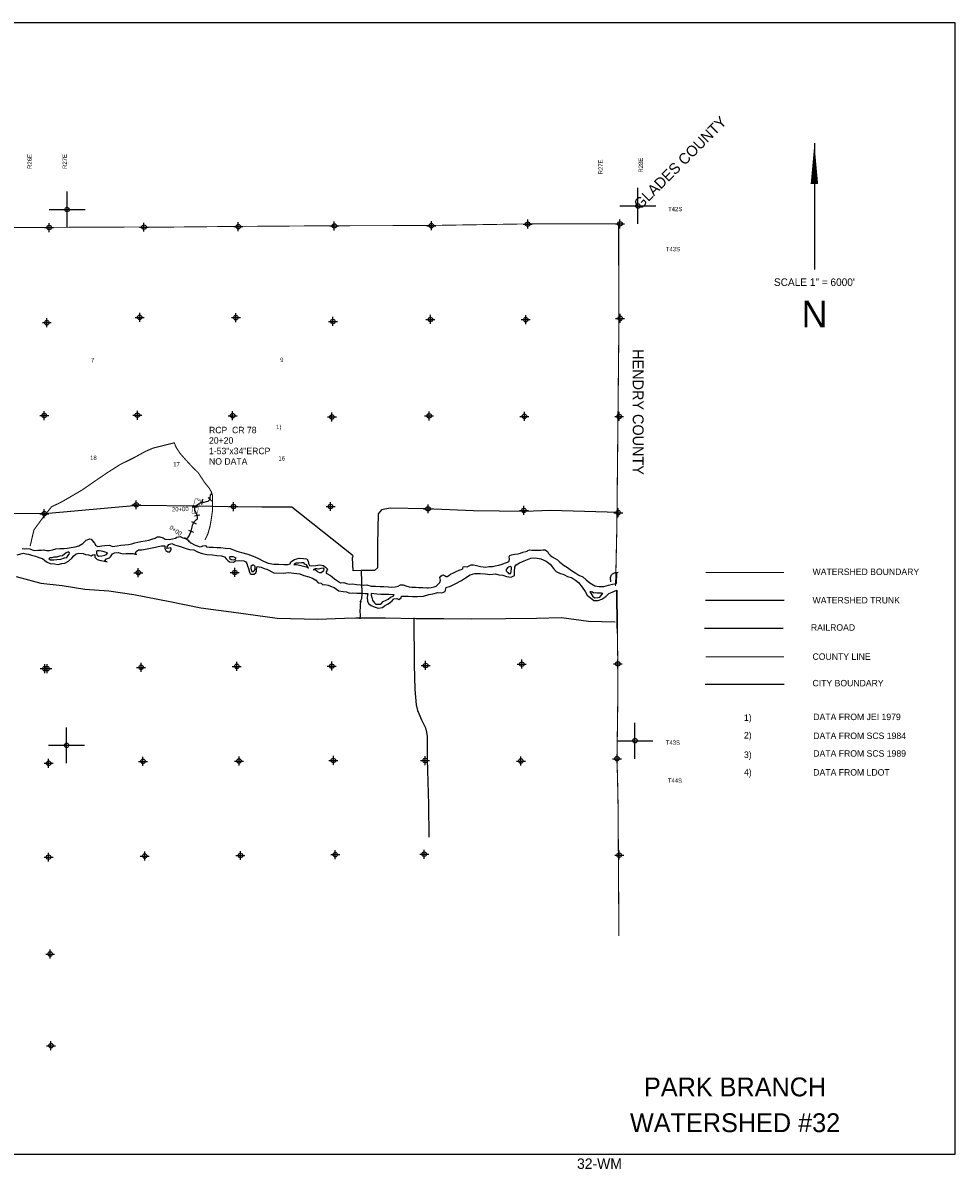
# Model space of a CAD drawing. Extents: x 237622 to 333622, y 833179 to 897010.
# Tile 3 of 3: x 281719 to 333622, y 833179 to 897010. Entities that reach past the tile are written whole.
import ezdxf
from ezdxf.enums import TextEntityAlignment as Align

# ---------------------------------------------------------------- set-up
doc = ezdxf.new("R2010")
doc.units = 0
doc.header["$LTSCALE"] = 800
doc.header["$PDMODE"] = 34
doc.header["$PDSIZE"] = 250
for name, pattern in [('DASHED', [0]), ('PHANTOM', [0]), ('STREAM', [0])]:
    doc.linetypes.add(name, pattern=pattern)
doc.layers.get('0').update_dxf_attribs({"linetype": 'CONTINUOUS'})
for name, color, linetype in [('BORDER', 1, 'CONTINUOUS'), ('CITY', 14, 'DASHED'), ('COUNTY', 15, 'PHANTOM'), ('MAJROADS', 9, 'CONTINUOUS'), ('RR', 13, 'CONTINUOUS'), ('SEC', 2, 'CONTINUOUS'), ('STRUCTTEXT', 7, 'CONTINUOUS'), ('STRUCTURES', 10, 'CONTINUOUS'), ('TEXT', 7, 'CONTINUOUS'), ('TRUNKS', 5, 'STREAM'), ('TRUNKS2', 5, 'CONTINUOUS'), ('WATER', 4, 'CONTINUOUS'), ('WSHEDS', 3, 'CONTINUOUS')]:
    doc.layers.add(name, color=color, linetype=linetype)

# ---------------------------------------------------------------- blocks, each defined once
blk = doc.blocks.new('TICK')
at = {"color": 0}
for points in [[(500, 0), (500, 1000)], [(0, 500), (1000, 500)]]:
    blk.add_lwpolyline(points, dxfattribs=at)
blk.add_point((500, 500), dxfattribs=at)
blk = doc.blocks.new('LEGEND')
at = {"layer": 'CITY', "color": 0}
blk.add_lwpolyline([(-5369, -6262), (-980, -6262)], dxfattribs=at)
at = {"layer": 'COUNTY', "color": 0, "const_width": 50}
blk.add_lwpolyline([(-980, -4741), (-5350, -4743)], dxfattribs=at)
at = {"layer": 'RR', "color": 0}
blk.add_lwpolyline([(-5408, -3135), (-1028, -3135)], dxfattribs=at)
at = {"layer": 'TRUNKS', "color": 0}
blk.add_lwpolyline([(-5357, -1579), (-968, -1579)], dxfattribs=at)
at = {"layer": 'WSHEDS', "color": 0, "const_width": 60}
blk.add_lwpolyline([(-5350, -34), (-980, -34)], dxfattribs=at)
at = {"layer": 'TEXT', "color": 0}
for s, p in [('WATERSHED BOUNDARY', (607, -181)), ('WATERSHED TRUNK', (607, -1765)), ('RAILROAD', (516, -3283)), ('COUNTY LINE', (606, -4906)), ('CITY BOUNDARY', (606, -6382)), ('1)', (-3211, -8303)), ('DATA FROM JEI 1979', (649, -8262)), ('2)', (-3211, -9286)), ('DATA FROM SCS 1984', (649, -9315)), ('3)', (-3211, -10369)), ('DATA FROM SCS 1989', (649, -10298)), ('4)', (-3211, -11352)), ('DATA FROM LDOT', (649, -11352))]:
    blk.add_text(s, height=360, dxfattribs=at).set_placement(p)
blk = doc.blocks.new('RCP')
at = {"layer": 'STRUCTURES', "color": 0, "const_width": 20}
for points in [[(-354, 160, 0.802976), (-374, 25, 0.802976)], [(-374, 25, 0.489412), (-354, -140, 0.489412)], [(-354, -140, 0.606659), (-374, 25, 0.606659)], [(415, 25, 0.606659), (396, -140, 0.606659)], [(415, 25, 0.802976), (396, 160, 0.802976)], [(396, -140, 0.489412), (415, 25, 0.489412)]]:
    blk.add_lwpolyline(points, format="xyb", dxfattribs=at)
for points in [[(396, 160), (-354, 160)], [(-354, -140), (396, -140)]]:
    blk.add_lwpolyline(points, dxfattribs=at)

msp = doc.modelspace()

# ---------------------------------------------------------------- linework, layer by layer
at = {"layer": 'BORDER', "color": 0}
msp.add_lwpolyline([(237622, 834010), (333622, 834010), (333622, 897010), (237622, 897010)], close=True, dxfattribs=at)
at = {"layer": 'COUNTY', "color": 0}
msp.add_line((314814, 863285), (314781, 865425), dxfattribs=at)
for points, const_width in [([(314888, 885827), (309574, 885814), (304211, 885726), (298807, 885713), (293461, 885675), (288984, 885630), (288208, 885645), (282929, 885623), (278920, 885606), (277966, 885592), (277594, 885590), (272402, 885786), (266950, 885917), (261647, 885912), (256329, 886000), (251194, 886003), (245934, 886091), (240641, 886112), (240408, 886113)], 50), ([(314718, 865650), (314791, 868979), (314845, 874341), (314900, 879803), (314888, 885827)], 60), ([(314814, 863285), (314844, 861312), (314838, 859025), (314798, 856034), (314832, 854720), (314858, 853404), (314904, 846162)], 60)]:
    msp.add_lwpolyline(points, dxfattribs=dict(at, const_width=const_width))
at = {"layer": 'MAJROADS', "color": 0}
for points in [[(314876, 869748), (311098, 869852), (309673, 869804), (306808, 869842), (304161, 869954), (302159, 869994), (301680, 869898), (301503, 869664), (301465, 867989), (301457, 866908), (301463, 866656), (301295, 866507), (300725, 866511), (300557, 866521), (300105, 866491), (300077, 867220), (300103, 867337), (296687, 870036), (295020, 870048), (293127, 870062), (291350, 870093), (288100, 870142), (282935, 869678), (277706, 869734)], [(300557, 866521), (300598, 865213), (300571, 864937), (300485, 864753), (300485, 864753)], [(281351, 866173), (282714, 865809), (283911, 865672), (285158, 865477), (286499, 865373), (287889, 865184), (289897, 864781), (291620, 864439), (293588, 864170), (295882, 863865), (298128, 863811), (299620, 863857), (300249, 863884), (301909, 863887), (303602, 863846), (305152, 863833), (306703, 863827), (308606, 863835), (310308, 863862), (311700, 863892), (313207, 863702), (314698, 863664)], [(300485, 864753), (300528, 864803), (300493, 864644), (300500, 864468), (300482, 864251), (300505, 864024), (300487, 863823)], [(303494, 863882), (303508, 861259), (303532, 859893), (303618, 859038), (303691, 858719), (303765, 858551), (303905, 858198), (304144, 857752), (304193, 857517), (304233, 857265), (304223, 856000), (304297, 853478), (304318, 851666)]]:
    msp.add_lwpolyline(points, dxfattribs=at)
at = {"layer": 'SEC', "color": 0}
for p in [(304461, 885716), (309824, 885804), (314963, 885817), (283179, 885614), (288458, 885635), (293711, 885666), (299057, 885704), (288221, 880610), (283050, 880319), (293575, 880597), (298978, 880384), (304408, 880497), (309719, 880485), (314973, 880557), (282904, 875142), (288091, 875164), (293394, 875135), (298924, 875064), (304337, 875126), (309640, 875098), (314918, 875094), (288030, 870171), (293442, 870075), (298846, 870079), (304275, 869949), (309612, 869861), (282908, 869679), (314864, 869732), (288144, 866392), (293515, 866404), (282937, 861049), (283071, 861048), (288300, 861121), (293629, 861176), (298916, 861189), (304144, 861228), (309498, 861299), (314844, 861312), (283151, 855778), (288405, 855884), (293751, 855905), (299004, 855935), (304115, 855932), (309444, 855904), (314798, 856034), (288502, 850613), (293831, 850643), (299110, 850690), (304062, 850713), (314920, 850662), (283148, 850550), (283236, 845154), (283281, 840050)]:
    msp.add_point(p, dxfattribs=at)
at = {"layer": 'STRUCTTEXT', "color": 0}
for p, q in [((291145, 870059), (291445, 870066)), ((291716, 870487), (291654, 870194)), ((292028, 870579), (292244, 870371)), ((291274, 869556), (291567, 869622)), ((290938, 868755), (291217, 868644)), ((291099, 869240), (291367, 869105)), ((290724, 868344), (290971, 868174))]:
    msp.add_line(p, q, dxfattribs=at)
at = {"layer": 'TEXT', "color": 0}
msp.add_line((325789, 890308), (325789, 883284), dxfattribs=at)
msp.add_lwpolyline([(325789, 890308, 0, 416, 0), (325789, 888033, 416, 416, 0)], format="xyseb", dxfattribs=at)
at = {"layer": 'TRUNKS', "color": 0}
msp.add_lwpolyline([(314456, 865875), (314441, 866122), (314485, 866268), (314543, 866326), (314616, 866369), (314703, 866399), (314862, 866413)], dxfattribs=at)
at = {"layer": 'TRUNKS2', "color": 0}
msp.add_lwpolyline([(290847, 868259), (290977, 868448), (291079, 868704), (291136, 868920), (291170, 869047), (291218, 869143), (291262, 869231), (291331, 869301), (291388, 869349), (291436, 869401), (291445, 869480), (291417, 869605), (291321, 869800), (291300, 869855), (291294, 870085), (291329, 870120), (291395, 870155), (291503, 870218), (291575, 870250), (291628, 870307), (291641, 870329), (291678, 870342), (291753, 870326), (291816, 870322), (291945, 870356), (292038, 870378), (292095, 870432), (292143, 870482), (292152, 870553), (292168, 870706), (292241, 870802)], dxfattribs=at)
at = {"layer": 'WATER', "color": 0}
for points in [[(281686, 867733), (281829, 867724), (281946, 867739), (282105, 867713), (282239, 867662), (282364, 867628), (282548, 867652), (282749, 867650), (282883, 867666), (282945, 867656), (283029, 867630), (283196, 867629), (283372, 867670), (283557, 867719), (283783, 867742), (284017, 867741), (284185, 867756), (284403, 867797), (284621, 867829), (284839, 867894), (285049, 868010), (285243, 868201), (285444, 868284), (285520, 868258), (285594, 868166), (285702, 868031), (285785, 867913), (285894, 867854), (286112, 867886), (286288, 867910), (286547, 867925), (286714, 867857), (286966, 867897), (287175, 867921), (287385, 867936), (287602, 867960), (287787, 868000), (287955, 868058), (288114, 868090), (288280, 868133), (288531, 868165), (288724, 868206), (288900, 868255), (289076, 868320), (289194, 868387), (289345, 868386), (289529, 868326), (289645, 868266), (289855, 868248), (290056, 868272), (290224, 868313), (290283, 868379), (290475, 868412), (290626, 868335), (290751, 868301), (290818, 868284), (290943, 868166), (291068, 868048), (291301, 867929), (291468, 867861), (291577, 867835), (291661, 867851), (291737, 867893), (291879, 867908), (291946, 867841), (292096, 867815), (292314, 867813), (292515, 867795), (292741, 867794), (292984, 867767), (293251, 867732), (293452, 867672), (293627, 867587), (293895, 867518), (294237, 867432), (294546, 867313), (294797, 867194), (295106, 867033), (295381, 866931), (295691, 866870), (295967, 866876), (296243, 866841), (296461, 866840), (296604, 866881), (296638, 866998), (296848, 867130), (297092, 867204), (297351, 867177), (297535, 867159), (297610, 867025), (297625, 866899), (297667, 866790), (297809, 866772), (298035, 866787), (298245, 866828), (298437, 866801), (298570, 866692), (298670, 866591), (298636, 866499), (298611, 866440), (298610, 866365), (298836, 866236), (298936, 866160), (299069, 866051), (299227, 865941), (299402, 865831), (299595, 865838), (299745, 865787), (299888, 865761), (300089, 865768), (300298, 865733), (300515, 865715), (300674, 865697), (300875, 865712), (301109, 865635), (301360, 865642), (301603, 865632), (301812, 865631), (302072, 865612), (302264, 865594), (302449, 865601), (302608, 865642), (302751, 865717), (302885, 865724), (303043, 865665), (303219, 865605), (303378, 865587), (303579, 865586), (303763, 865576), (303989, 865575), (304215, 865548), (304299, 865556), (304449, 865572), (304617, 865612), (304726, 865645), (304929, 865837), (304972, 865979), (304956, 866047), (304939, 866122), (304990, 866197), (305058, 866255), (305141, 866271), (305200, 866229), (305283, 866178), (305350, 866178), (305443, 866228), (305535, 866302), (305703, 866393), (305846, 866468), (306006, 866525), (306115, 866575), (306216, 866608), (306241, 866725), (306317, 866733), (306459, 866723), (306568, 866773), (306669, 866839), (306812, 866821), (306970, 866787), (307205, 866735), (307497, 866700), (307665, 866740), (307866, 866739), (308009, 866780), (308210, 866804), (308403, 866861), (308529, 866919), (308697, 866976), (308772, 867009), (308798, 867043), (308807, 867168), (308791, 867269), (308833, 867352), (308917, 867394), (309110, 867418), (309286, 867450), (309420, 867474), (309563, 867532), (309714, 867564), (309790, 867589), (309832, 867631), (309932, 867663), (310050, 867654), (310175, 867645), (310368, 867644), (310552, 867643), (310661, 867659), (310803, 867658), (310937, 867581), (310986, 867464), (311078, 867363), (311186, 867270), (311353, 867185), (311486, 867100), (311619, 866974), (311853, 866788), (312036, 866678), (312270, 866509), (312503, 866374), (312678, 866263), (312904, 866153), (313087, 865993), (313287, 865832), (313562, 865663), (313796, 865620), (314064, 865618), (314333, 865691), (314551, 865749), (314777, 865789), (314791, 866403)], [(281393, 867387), (281757, 867475), (281879, 867451), (282029, 867416), (282205, 867373), (282414, 867314), (282606, 867237), (282807, 867177), (282932, 867067), (283066, 866983), (283241, 866906), (283475, 866880), (283685, 866853), (283878, 866903), (284062, 866927), (284264, 867034), (284449, 867201), (284559, 867326), (284685, 867434), (284836, 867475), (285071, 867465), (285204, 867406), (285372, 867379), (285514, 867337), (285606, 867395), (285715, 867411), (285723, 867260), (285848, 867134), (286065, 867065), (286266, 867039), (286403, 867005), (286266, 867039), (286367, 867156), (286367, 867156), (286535, 867213), (286594, 867280), (286679, 867380), (286713, 867447), (286813, 867496), (287015, 867512), (287157, 867486), (287307, 867443), (287450, 867467), (287575, 867458), (287710, 867466), (287844, 867465), (288044, 867413), (287994, 867472), (288020, 867564), (288163, 867664), (288347, 867663), (288641, 867728), (288918, 867777), (289102, 867809), (289245, 867850), (289429, 867882), (289614, 867890), (289621, 867739), (289679, 867630), (289788, 867554), (289897, 867561), (289998, 867695), (289931, 867779), (289848, 867763), (289730, 867738), (289756, 867830), (289849, 867955), (290008, 868013), (290159, 867953), (290284, 867902), (290493, 867851), (290644, 867791), (290802, 867748), (291003, 867689), (291229, 867670), (291446, 867552), (291697, 867467), (291965, 867398), (292283, 867388), (292517, 867344), (292769, 867334), (292936, 867283), (293044, 867165), (293136, 867073), (293227, 866988), (293437, 866987), (293554, 867053), (293806, 867068), (294015, 867050), (294132, 866999), (294190, 866899), (294231, 866773), (294281, 866630), (294338, 866420), (294379, 866353), (294429, 866319), (294597, 866310), (294681, 866393), (294724, 866476), (294733, 866569), (294767, 866728), (294876, 866718), (294976, 866701), (295143, 866625), (295302, 866582), (295686, 866387), (296214, 866375), (296499, 866399), (296801, 866363), (297144, 866336), (297369, 866243), (297645, 866157), (297846, 866089), (298030, 865970), (298154, 865836), (298330, 865801), (298422, 865725), (298514, 865733), (298723, 865698), (298840, 865639), (299041, 865562), (299183, 865469), (299316, 865376), (299550, 865350), (299735, 865332), (299902, 865255), (300094, 865263), (300312, 865261), (300580, 865260), (300773, 865233), (300915, 865233), (300889, 865023), (300913, 864797), (300987, 864662), (301112, 864561), (301271, 864493), (301497, 864425), (301748, 864448), (301858, 864540), (301975, 864623), (302059, 864664), (302186, 864747), (302278, 864831), (302379, 864930), (302547, 864946), (302647, 864895), (302774, 864995), (302799, 865079), (302975, 865086), (303168, 865076), (303411, 865058), (303687, 865073), (304031, 865088), (304316, 865170), (304543, 865219), (304828, 865284), (305045, 865266), (305230, 865349), (305290, 865575), (305525, 865640), (305752, 865748), (306147, 865963), (306366, 866104), (306626, 866278), (306878, 866352), (307171, 866351), (307448, 866332), (307716, 866289), (308026, 866320), (308227, 866277), (308444, 866251), (308645, 866174), (308913, 866147), (309098, 866238), (309090, 866448), (309117, 866724), (309185, 866824), (309370, 866940), (309630, 867048), (310000, 867205), (310251, 867220), (310561, 867159), (310853, 867032), (311070, 866871), (311253, 866619), (311419, 866450), (311603, 866374), (311837, 866289), (312038, 866187), (312255, 866119), (312480, 865983), (312655, 865840), (312863, 865587), (313029, 865343), (313145, 865133), (313320, 864998), (313504, 864846), (313747, 864853), (313948, 864927), (314175, 865060), (314336, 865226), (314537, 865301), (314781, 865425), (314814, 863285)], [(309932, 867663), (310368, 867644)]]:
    msp.add_lwpolyline(points, dxfattribs=at)
for points in [[(283163, 867168), (283246, 867100), (283431, 867107), (283607, 867123), (283825, 867146), (284026, 867212), (284169, 867245), (284228, 867328), (284287, 867420), (284304, 867495), (284255, 867562), (284129, 867504), (284027, 867421), (283918, 867338), (283759, 867306), (283591, 867265), (283440, 867250), (283331, 867225), (283214, 867218)], [(286432, 867505), (286298, 867531), (286181, 867566), (286072, 867600), (285963, 867601), (285880, 867618), (285821, 867593), (285812, 867476), (285853, 867367), (285953, 867308), (286121, 867323), (286288, 867364), (286364, 867405)], [(293591, 867196), (293516, 867247), (293424, 867273), (293332, 867282), (293265, 867282), (293198, 867266), (293239, 867174), (293322, 867123), (293439, 867114), (293540, 867130)], [(294526, 866822), (294476, 866788), (294417, 866730), (294416, 866621), (294440, 866521), (294465, 866462), (294549, 866461), (294599, 866494), (294650, 866569), (294651, 866653), (294643, 866745), (294601, 866796)], [(296805, 866848), (296947, 866847), (297123, 866804), (297265, 866778), (297415, 866743), (297532, 866725), (297624, 866641), (297566, 866750), (297500, 866826), (297425, 866869), (297366, 866936), (297232, 866937), (297090, 866921), (296973, 866922), (296922, 866914), (296847, 866881)], [(297875, 866556), (297984, 866563), (298075, 866496), (298142, 866445), (298225, 866402), (298318, 866410), (298402, 866451), (298477, 866510), (298495, 866585), (298462, 866644), (298311, 866628), (298168, 866595), (298084, 866604), (297984, 866613)], [(308856, 866740), (308764, 866698), (308697, 866657), (308671, 866607), (308646, 866582), (308620, 866565), (308628, 866498), (308712, 866406), (308761, 866347), (308879, 866354), (308913, 866480), (308931, 866614), (308923, 866697)], [(302388, 865159), (302086, 865187), (301827, 865180), (301643, 865181), (301425, 865191), (301266, 865209), (301115, 865235), (301106, 865143), (301139, 865017), (301188, 864858), (301271, 864732), (301362, 864647), (301547, 864637), (301647, 864645), (301774, 864787), (301950, 864861), (302051, 864927), (302186, 865035), (302329, 865084)], [(313294, 865327), (313344, 865243), (313402, 865167), (313451, 865058), (313568, 864999), (313744, 865006), (313836, 865030), (313895, 865105), (313963, 865189), (314014, 865239), (313938, 865256), (313821, 865257), (313695, 865257), (313603, 865275), (313503, 865259), (313428, 865301), (313361, 865318)]]:
    msp.add_lwpolyline(points, close=True, dxfattribs=at)
at = {"layer": 'WSHEDS', "color": 0, "const_width": 60}
msp.add_lwpolyline([(290145, 873627), (289474, 873457, -0.010365), (289470, 873456), (288986, 873337, 0.041758), (288970, 873332), (288555, 873153, 0.023293), (288546, 873149), (287911, 872801, -0.010023), (287907, 872799), (287121, 872409, 0.026876), (287111, 872403), (286392, 871944, 0.007432), (286390, 871943), (285885, 871599, 0.001501), (285885, 871599), (285018, 871001, -0.018382), (285012, 870997), (284352, 870610, -0.002551), (284351, 870609), (283803, 870295, -0.019888), (283796, 870292), (283336, 870075, 0.114458), (283301, 870047), (282826, 869453, 0.011388), (282823, 869449), (282342, 868789, 0.100334), (282326, 868752), (282121, 867871)], format="xyb", dxfattribs=at)
msp.add_lwpolyline([(291852, 868212), (292016, 868549), (292130, 868943), (292199, 869325), (292272, 869840), (292269, 870337), (292278, 870700), (292200, 870912), (292097, 871092), (291833, 871419), (291477, 871964), (291182, 872248), (290776, 872687), (290470, 873035), (290252, 873368), (290145, 873627), (290146, 873652)], dxfattribs=at)

# ---------------------------------------------------------------- block references
at = {"color": 0, "xscale": 2, "yscale": 2, "zscale": 2}
for p in [(283179, 885614), (314963, 885817), (314798, 856034), (283151, 855778)]:
    msp.add_blockref('TICK', p, dxfattribs=at)
at = {"layer": 'STRUCTTEXT', "color": 0}
msp.add_blockref('LEGEND', (325079, 866444), dxfattribs=at)
at = {"layer": 'STRUCTURES', "color": 0, "rotation": 76}
msp.add_blockref('RCP', (291372, 870074), dxfattribs=at)

# ---------------------------------------------------------------- texts
at = {"layer": 'STRUCTTEXT', "color": 0}
for s, height, p in [('RCP  CR 78', 360, (292080, 874157)), ('1)', 240, (295818, 874388)), ('20+20', 360, (292080, 873575)), ('1-53"x34"ERCP', 360, (292080, 872992)), ('NO DATA', 360, (292080, 872409))]:
    msp.add_text(s, height=height, dxfattribs=at).set_placement(p)
for s, rotation, p in [('20+00', 1.42712, (290485, 869814)), ('0+00', 325.47546, (290156, 868639))]:
    msp.add_text(s, height=240, rotation=rotation, dxfattribs=at).set_placement(p, align=Align.CENTER)
at = {"layer": 'TEXT', "color": 0}
for s, height, rotation, p in [('GLADES COUNTY', 600, 45, (316099, 886582)), ('R26E', 240, 90, (282214, 888877)), ('R27E', 240, 90, (284166, 888876)), ('R27E', 240, 90, (314006, 888575)), ('R28E', 240, 90, (316238, 888675)), ('HENDRY COUNTY', 600, 270, (315677, 878840))]:
    msp.add_text(s, height=height, rotation=rotation, dxfattribs=at).set_placement(p)
for s, p in [('T42S', (317643, 886524)), ('T43S', (317517, 884291)), ('9', (296042, 878128)), ('T43S', (317515, 856809)), ('T44S', (317627, 854695))]:
    msp.add_text(s, height=240, dxfattribs=at).set_placement(p)
for s, height, p in [('SCALE 1" = 6000\'', 419.58, (325788, 882362)), ('N', 1498, (325797, 880049)), ('7', 240, (285601, 878113)), ('18', 240, (285646, 872669)), ('16', 240, (296132, 872639)), ('17', 240, (290270, 872311)), ('   PARK BRANCH', 1050, (320787, 837228)), ('   WATERSHED #32', 1050, (320787, 835236)), ('32-WM', 580, (313822, 833190))]:
    msp.add_text(s, height=height, dxfattribs=at).set_placement(p, align=Align.CENTER)

doc.saveas('drawing.dxf')
